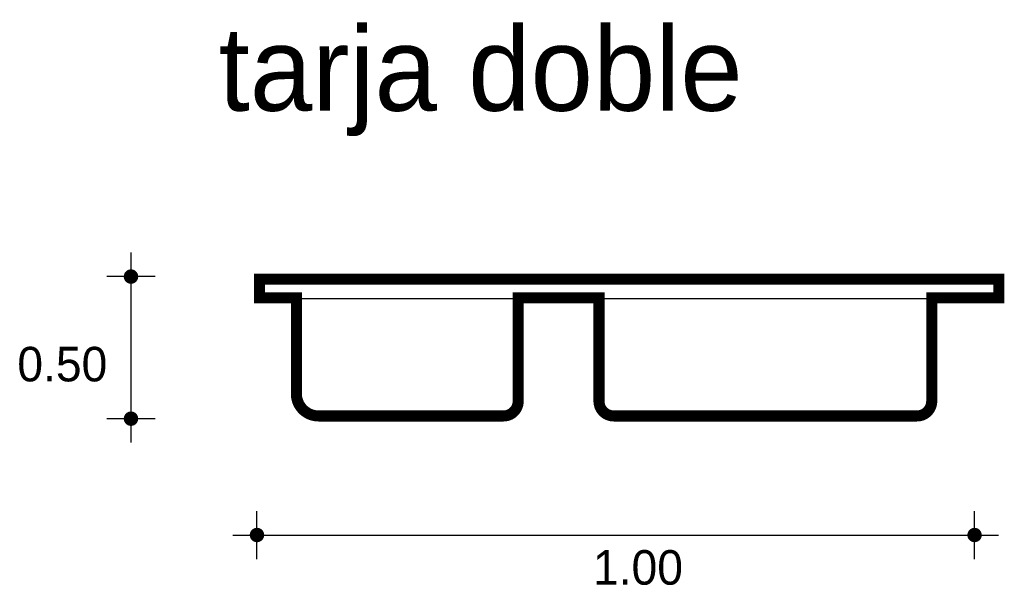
# Model space of a CAD drawing. Extents: x 4.23 to 5.56, y 1.89 to 2.65.
import ezdxf

# ---------------------------------------------------------------- set-up
doc = ezdxf.new("R2010")
doc.units = 0
doc.header["$MEASUREMENT"] = 0
for name, color, linetype in [('BORDE', 2, 'CONTINUOUS'), ('COTAS', 6, 'CONTINUOUS'), ('DIBUJO', 5, 'CONTINUOUS'), ('TEXTO', 4, 'CONTINUOUS')]:
    doc.layers.add(name, color=color, linetype=linetype)

msp = doc.modelspace()

# ---------------------------------------------------------------- linework, layer by layer
at = {"layer": 'BORDE', "const_width": 0.015}
msp.add_lwpolyline([(4.8855, 2.1163), (4.6355, 2.1163, -0.414214), (4.6055, 2.1463), (4.6055, 2.2763), (4.5555, 2.2763), (4.5555, 2.3013), (5.5555, 2.3013), (5.5555, 2.2763), (5.4648, 2.2763), (5.4648, 2.1363, -0.414214), (5.4448, 2.1163), (5.0348, 2.1163, -0.414214), (5.0148, 2.1363), (5.0148, 2.2763), (4.9055, 2.2763), (4.9055, 2.1363, -0.414214)], format="xyb", close=True, dxfattribs=at)
at = {"layer": 'COTAS'}
for p, q in [((4.3818, 2.3373), (4.3818, 2.0802)), ((4.4143, 2.3049), (4.3493, 2.3049)), ((4.4143, 2.1126), (4.3493, 2.1126)), ((4.5522, 1.9227), (4.5522, 1.9876)), ((5.5228, 1.9227), (5.5228, 1.9876)), ((4.5197, 1.9552), (5.5552, 1.9552))]:
    msp.add_line(p, q, dxfattribs=at)
at = {"layer": 'COTAS', "const_width": 0.00974}
for points in [[(4.3769, 2.3049, 1), (4.3867, 2.3049, 1)], [(4.3769, 2.1126, 1), (4.3867, 2.1126, 1)], [(4.5473, 1.9552, 1), (4.5571, 1.9552, 1)], [(5.5179, 1.9552, 1), (5.5276, 1.9552, 1)]]:
    msp.add_lwpolyline(points, format="xyb", close=True, dxfattribs=at)
at = {"layer": 'DIBUJO'}
for p, q in [((4.5549, 2.3002), (5.5549, 2.3002)), ((4.5549, 2.3002), (4.5549, 2.2752)), ((5.5549, 2.2752), (5.5549, 2.3002)), ((4.5549, 2.2752), (5.5549, 2.2752)), ((4.6049, 2.1452), (4.6049, 2.2752)), ((4.9049, 2.1352), (4.9049, 2.2752)), ((5.0142, 2.2752), (5.0142, 2.1352)), ((5.4642, 2.2752), (5.4642, 2.1352)), ((4.6349, 2.1152), (4.8849, 2.1152)), ((5.4442, 2.1152), (5.0342, 2.1152))]:
    msp.add_line(p, q, dxfattribs=at)
for centre, radius, start, end in [((4.6349, 2.1452), 0.03, 180, 270), ((4.8849, 2.1352), 0.02, 270, 0), ((5.0342, 2.1352), 0.02, 180, 270), ((5.4442, 2.1352), 0.02, 270, 0)]:
    msp.add_arc(centre, radius, start, end, dxfattribs=at)

# ---------------------------------------------------------------- texts
at = {"layer": 'COTAS'}
for s, p in [('0.50', (4.2281, 2.1631)), ('1.00', (5.0067, 1.888))]:
    msp.add_text(s, height=0.04675, dxfattribs=at).set_placement(p)
at = {"layer": 'TEXTO'}
msp.add_text('tarja doble', height=0.113495, dxfattribs=at).set_placement((4.5004, 2.5293))

doc.saveas('drawing.dxf')
